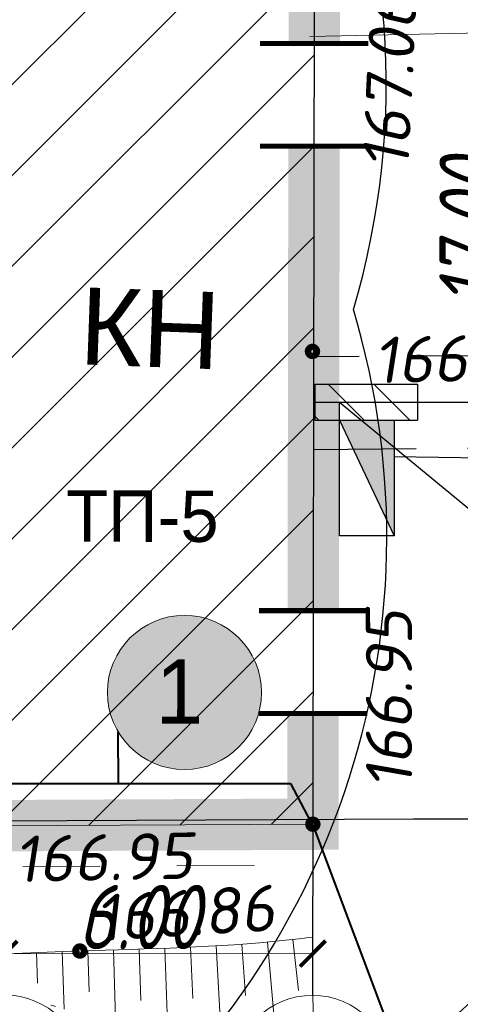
# Model space of a CAD drawing. Header units: millimetres. Extents: x 528565 to 529698, y -48331 to -46821.
# Tile 30 of 53: x 528983 to 528992, y -47344 to -47324. Entities that reach past the tile are written whole.
import ezdxf
from ezdxf import colors
from ezdxf.entities.mleader import LeaderData, LeaderLine
from ezdxf.enums import TextEntityAlignment as Align
from ezdxf.math import Vec2, Vec3

# ---------------------------------------------------------------- set-up
doc = ezdxf.new("R2010")
doc.units = ezdxf.units.MM
for name, pattern in [('LU023', [3, 2, -1]), ('LU024', [3, 1.5, -1.5]), ('LUTT007', [1, 0, -1])]:
    doc.linetypes.add(name, pattern=pattern)
doc.layers.get('Defpoints').update_dxf_attribs({"color": 140})
for name, color, linetype, lineweight in [('!ПОС_траншея', 42, 'Continuous', 40), ('02 План', 7, 'Continuous', 25), ('_ПР_КЛ_10', 10, 'ОПС_W2', 30), ('ELEKTROSET_', 6, 'LU1191', 9), ('OTMETKI', 7, 'Continuous', 13), ('TOPOGRAFIA', 7, 'Continuous', 13), ('ZDANIA', 7, 'Continuous', 15), ('ГП ГП', 10, 'ОПС_W2', 30), ('ГП Размеры', 10, 'ОПС_W2', 30), ('Пожарка', 1, 'Continuous', 40), ('ЭС', 1, 'Continuous', 60)]:
    doc.layers.add(name, color=color, linetype=linetype, lineweight=lineweight)
doc.layers.add('ГП ОСИ', color=7, linetype='Continuous')
doc.layers.add('Проходные каналы', color=7, linetype='Continuous')
doc.styles.add('ESKD1', font='txt', dxfattribs={"width": 1.2, "oblique": 14.99430549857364})
doc.styles.add('GOST 2.304', font='CS_Gost2304.shx', dxfattribs={"oblique": 15})
doc.styles.add('SIMPLEX', font='arial.ttf')
doc.styles.add('SIMPLEX_K', font='txt')
doc.styles.get("Standard").update_dxf_attribs({"font": 'arial.ttf'})
doc.styles.add('Standard_k', font='simplex.shx', dxfattribs={"oblique": 10})
doc.styles.add('Мой', font='isocpeui.ttf', dxfattribs={"width": 0.8, "height": 1.25})
doc.styles.add('ОПС', font='arial.ttf')
doc.styles.add('тип1', font='txt.shx')
doc.linetypes.add('LU1191', pattern='A,1,-2,0.29,[131,ltypeshp01.shx,S=1.3,R=180,X=0.9229999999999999,Y=0.65],0.29,[131,ltypeshp01.shx,S=1.3,R=180,X=1.3,Y=0.65],5,[131,ltypeshp01.shx,S=1.3,R=0,X=-1.3,Y=-0.65],0.58,[131,ltypeshp01.shx,S=1.3,R=0,X=-1.3,Y=-0.65],-2,3', length=14.16)
doc.linetypes.add('LU1193', pattern='A,1,-2,[131,ltypeshp01.shx,S=1.3,R=180,X=1.3,Y=0.65],6,[131,ltypeshp01.shx,S=1.3,R=0,X=-1.3,Y=-0.65],-2,3', length=14)
doc.linetypes.add('MyLine', pattern='A,5,-1,["ЭлС",Standard,S=1,R=0,X=0,Y=-0.5],-4', length=10)
doc.linetypes.add('ОПС_W2', pattern='A,10,-0.5,["W2",ОПС,S=1,R=0,X=0,Y=-0.5],-2.5', length=13)
doc.linetypes.add('пути', pattern='A,3.81,[130,ltypeshp.shx,S=6.35,R=0,X=0,Y=0],3.81', length=7.62)
doc.linetypes.add('связь', pattern='A,2.5,-1.5,["/",тип1,S=-1,R=0,X=0,Y=0.5],-1.5,2.5', length=8)
doc.dimstyles.new('мой', dxfattribs={"dimtxt": 1.25, "dimasz": 0.5, "dimexe": 0.18, "dimexo": 0.0625, "dimgap": 0.09, "dimtad": 1, "dimzin": 0, "dimdsep": 46, "dimtxsty": 'Мой', "dimblk": 'ARCHTICK', "dimcen": 0.09, "dimclrd": 5, "dimclre": 5, "dimclrt": 5, "dimadec": 0, "dimazin": 0, "dimtfac": 1, "dimtofl": 0, "dimtmove": 1, "dimatfit": 3, "dimfxl": 0, "dimtolj": 1, "dimtzin": 0, "dimlwd": 15, "dimlwe": 15, "dimarcsym": 0})

# ---------------------------------------------------------------- blocks, each defined once
blk = doc.blocks.new('*U49')
at = {"lineweight": 30}
h = blk.add_hatch(dxfattribs=at)
h.set_pattern_fill('ANSI31', color=6, scale=4.999999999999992, angle=303.7614104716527, style=0)
h.set_pattern_definition([(348.7614104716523, (-0.277867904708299, 0.4156794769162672), (0.1218093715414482, 0.6130150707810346), [])])
h.paths.add_polyline_path([(0.1945075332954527, -0.2909756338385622), (-1.468210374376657, -1.402447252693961), (-1.85722544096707, -0.8204959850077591), (-0.1945075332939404, 0.2909756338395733)])
at = {"color": 6, "lineweight": 30}
for p, q in [((-0.1945075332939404, 0.2909756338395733), (-1.85722544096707, -0.8204959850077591)), ((0.1945075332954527, -0.2909756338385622), (-0.1945075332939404, 0.2909756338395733)), ((0.1945075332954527, -0.2909756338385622), (-1.468210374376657, -1.402447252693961)), ((-1.468210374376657, -1.402447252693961), (-1.85722544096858, -0.8204959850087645))]:
    blk.add_line(p, q, dxfattribs=at)
blk = doc.blocks.new('Pk_blok')
at = {"color": 0, "linetype": 'Continuous', "lineweight": 13, "const_width": 0.25}
blk.add_lwpolyline([(-0.175, 0, 1), (0.175, 0, 1)], format="xyb", close=True, dxfattribs=at)
blk = doc.blocks.new('OSI_ZDAN')
at = {"layer": '_ПР_КЛ_10', "color": 0, "linetype": 'Continuous', "lineweight": 0}
blk.add_circle((0, 0), 3.2, dxfattribs=at)
at = {"layer": '_ПР_КЛ_10', "color": 0, "linetype": 'Continuous', "lineweight": 0, "style": 'ESKD1', "oblique": 14.99430549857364, "width": 1.2}
blk.add_attdef('NAME', text='', height=2.6, dxfattribs=at).set_placement((-0.3, 0), align=Align.MIDDLE_CENTER)
blk = doc.blocks.new('_ArchTick')
at = {"color": 0, "linetype": 'ByBlock', "const_width": 0.15}
blk.add_lwpolyline([(-0.5, -0.5), (0.5, 0.5)], dxfattribs=at)
blk = doc.blocks.new('*D144')
at = {"layer": 'Defpoints', "color": 0, "linetype": 'ByBlock', "transparency": 16777216}
for p in [(49.91797046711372, 31.16269018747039), (53.70834253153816, 31.15620803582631), (49.88889774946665, 14.16271504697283)]:
    blk.add_point(p, dxfattribs=at)
at = {"layer": 'ГП Размеры', "color": 5, "linetype": 'Continuous', "lineweight": 15, "transparency": 16777216}
for p, q in [((49.98047037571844, 31.16258330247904), (53.88834226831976, 31.15590020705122)), ((53.6792698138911, 14.15623289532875), (53.70834253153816, 31.15620803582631)), ((49.95139765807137, 14.16260816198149), (53.8592695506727, 14.15592506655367))]:
    blk.add_line(p, q, dxfattribs=at)
at = {"layer": 'ГП Размеры', "color": 5, "linetype": 'ByBlock', "lineweight": 15, "transparency": 16777216, "xscale": 0.5, "yscale": 0.5, "zscale": 0.5}
for p, rotation in [((53.70834253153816, 31.15620803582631), 89.90201500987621), ((53.6792698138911, 14.15623289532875), 269.9020150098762)]:
    blk.add_blockref('_ArchTick', p, dxfattribs=dict(at, rotation=rotation))
at = {"layer": 'ГП Размеры', "color": 5, "linetype": 'ByBlock', "lineweight": 0, "transparency": 16777216, "insert": (52.97577285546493, 25.5898498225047), "char_height": 1.25, "attachment_point": 5, "rotation": 89.90201500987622, "style": 'Мой'}
blk.add_mtext('\\A1;17.00', dxfattribs=at)
blk = doc.blocks.new('*D145')
at = {"layer": 'Defpoints', "color": 0, "linetype": 'ByBlock', "transparency": 16777216}
for p in [(43.88608315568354, 12.52204050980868), (49.88610046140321, 12.52702936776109), (49.88691582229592, 11.54640824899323)]:
    blk.add_point(p, dxfattribs=at)
at = {"layer": 'ГП Размеры', "color": 5, "linetype": 'Continuous', "lineweight": 15, "transparency": 16777216}
for p, q in [((43.88613512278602, 12.45954053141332), (43.88704818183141, 11.36141945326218)), ((49.8861524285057, 12.46452938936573), (49.88706548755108, 11.3664083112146)), ((43.88689851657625, 11.54141939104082), (49.88691582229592, 11.54640824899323))]:
    blk.add_line(p, q, dxfattribs=at)
at = {"layer": 'ГП Размеры', "color": 5, "linetype": 'ByBlock', "lineweight": 15, "transparency": 16777216, "xscale": 0.5, "yscale": 0.5, "zscale": 0.5}
for p, rotation in [((43.88689851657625, 11.54141939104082), 180.0476399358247), ((49.88691582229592, 11.54640824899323), 0.04763993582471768)]:
    blk.add_blockref('_ArchTick', p, dxfattribs=dict(at, rotation=rotation))
at = {"layer": 'ГП Размеры', "color": 5, "linetype": 'ByBlock', "lineweight": 0, "transparency": 16777216, "insert": (46.50956069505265, 12.25860031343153), "char_height": 1.25, "attachment_point": 5, "rotation": 0.047639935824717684, "style": 'Мой'}
blk.add_mtext('\\A1;6.00', dxfattribs=at)
blk = doc.blocks.new('_None')
blk = doc.blocks.new('A$C3b05a69d')
at = {"layer": 'Пожарка', "linetype": 'связь'}
for p, q in [((68.20889209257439, -4.591998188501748), (74.9114155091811, -4.591998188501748)), ((74.9114155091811, -4.591998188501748), (75.83593088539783, -6.33638772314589))]:
    blk.add_line(p, q, dxfattribs=at)
for points in [[(57.81739222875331, 8.263056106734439), (57.81739222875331, -4.591998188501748), (68.20889209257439, -4.591998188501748), (68.20588076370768, -2.579475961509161)], [(75.83593088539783, -6.336387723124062), (91.54312641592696, -48.20984996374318)]]:
    blk.add_lwpolyline(points, dxfattribs=at)
blk = doc.blocks.new('A$C7B8D562C')
at = {"layer": '_ПР_КЛ_10', "linetype": 'ByBlock', "lineweight": 0, "true_color": 0xffffff}
h = blk.add_hatch(color=7, dxfattribs=at)
h.dxf.hatch_style = 1
edge = h.paths.add_edge_path()
edge.add_arc((47.38991786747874, 16.63057689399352), 1.5, 0, 360)
at = {"layer": 'ГП ГП', "linetype": 'ByBlock', "lineweight": 20}
h = blk.add_hatch(dxfattribs=at)
h.set_pattern_fill('ANSI31', color=5, scale=10)
h.set_pattern_definition([(45, (-213706.5664850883, -189752.2721267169), (-0.8838834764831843, 0.8838834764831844), [])])
h.paths.add_polyline_path([(49.89242057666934, 16.22265232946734), (49.9180273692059, 31.19596311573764), (43.91789522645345, 31.123824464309), (43.88867470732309, 14.03742390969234), (49.88873252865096, 14.06610387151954)])
at = {"layer": '_ПР_КЛ_10', "color": 0, "linetype": 'ByBlock', "lineweight": 0, "const_width": 0.1, "flags": 128}
for points in [[(48.85930167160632, 29.2642776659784), (50.97014607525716, 29.2642776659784)], [(48.85930167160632, 27.2642776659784), (50.97014607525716, 27.2642776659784)], [(48.83699837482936, 18.22265232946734), (50.94784277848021, 18.22265232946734)], [(48.83699837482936, 16.22265232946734), (50.94784277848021, 16.22265232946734)]]:
    blk.add_lwpolyline(points, dxfattribs=at)
at = {"layer": 'ELEKTROSET_', "linetype": 'LU1193'}
blk.add_line((49.82709997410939, 29.40295930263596), (62.79676341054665, 29.66863114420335), dxfattribs=at)
at = {"layer": 'ELEKTROSET_', "flags": 128}
blk.add_lwpolyline([(8.016607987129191, 7.126805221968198), (42.80251183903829, 6.85531070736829, 0.3597034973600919), (57.24494816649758, 17.96508080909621), (57.28804194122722, 28.74507824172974), (56.53590461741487, 61.27555187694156), (56.68571543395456, 111.9720983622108), (56.58426590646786, 152.7959929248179), (56.30012339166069, 156.1553225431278), (73.83854515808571, 156.5145812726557)], format="xyb", dxfattribs=at)
at = {"layer": 'TOPOGRAFIA'}
for p, q in [((48.00567985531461, 11.69734282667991), (48.09323661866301, 10.18521418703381)), ((48.50462220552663, 11.72984856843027), (48.57904529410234, 10.73261204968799)), ((49.00295184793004, 11.77065788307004), (49.13834860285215, 10.28924910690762)), ((49.50036574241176, 11.82139857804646), (49.61171545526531, 10.82760749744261)), ((44.50820204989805, 11.56578719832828), (44.53119672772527, 10.97420905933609)), ((45.00785062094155, 11.58465389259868), (45.04820548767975, 10.46718978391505)), ((45.50756275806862, 11.60175329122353), (45.534306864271, 10.80340100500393)), ((46.00732229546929, 11.61741698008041), (46.0486788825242, 10.27840153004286)), ((46.50707907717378, 11.63317008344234), (46.54140257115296, 10.63374956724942)), ((47.00677768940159, 11.65064892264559), (47.06177075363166, 10.195874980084)), ((47.50634645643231, 11.67149212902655), (47.55413981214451, 10.67262513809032))]:
    blk.add_line(p, q, dxfattribs=at)
at = {"layer": 'TOPOGRAFIA', "linetype": 'LU024', "flags": 128}
blk.add_lwpolyline([(43.70379876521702, 32.0065994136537), (42.87756787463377, 32.00801240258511), (42.84545856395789, 13.23242046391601), (49.89098385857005, 13.26609770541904)], dxfattribs=at)
at = {"layer": 'TOPOGRAFIA', "linetype": 'Continuous', "flags": 128}
blk.add_lwpolyline([(49.9180273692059, 31.19596311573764), (43.67620635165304, 31.20663764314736), (43.64684223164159, 14.03626796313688), (49.88873252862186, 14.06610387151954)], close=True, dxfattribs=at)
at = {"layer": 'TOPOGRAFIA', "color": 0, "linetype": 'Continuous', "const_width": 1, "flags": 128}
blk.add_lwpolyline([(49.89584090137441, 18.22265232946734), (49.91130354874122, 27.2642776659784)], dxfattribs=at)
at = {"layer": 'TOPOGRAFIA'}
blk.add_lwpolyline([(49.90161686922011, 0.4420751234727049), (49.89039307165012, 13.9786207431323)], dxfattribs=at)
at = {"layer": 'TOPOGRAFIA', "linetype": 'Continuous'}
blk.add_open_spline([(49.89214238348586, 11.86885000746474), (49.7140646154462, 11.84589465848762), (48.21002975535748, 11.66722696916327), (45.83752127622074, 11.62692633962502), (43.65360312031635, 11.53087609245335), (42.80445216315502, 11.49352983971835)], degree=3, knots=[2.604102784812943, 2.604102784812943, 2.604102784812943, 2.604102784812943, 3.14323046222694, 7.152774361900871, 9.703562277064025, 9.703562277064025, 9.703562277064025, 9.703562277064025], dxfattribs=at)
at = {"layer": 'TOPOGRAFIA', "linetype": 'LUTT007', "lineweight": 20}
blk.add_open_spline([(42.80445216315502, 11.49352983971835), (43.46886602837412, 11.12105218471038), (44.71644864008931, 10.42164377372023), (47.14159475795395, 10.13291798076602), (48.93506943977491, 10.16024492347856), (49.89329758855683, 10.47560623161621)], degree=3, knots=[0, 0, 0, 0, 2.25557942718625, 4.235344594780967, 7.307954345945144, 7.307954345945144, 7.307954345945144, 7.307954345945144], dxfattribs=at)
at = {"layer": 'ZDANIA'}
blk.add_line((49.9180273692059, 31.19596311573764), (49.88866324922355, 14.02559343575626), dxfattribs=at)
at = {"layer": 'ГП ГП', "color": 0, "linetype": 'Continuous', "const_width": 1, "flags": 128}
blk.add_lwpolyline([(49.91472387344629, 29.2642776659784), (49.9180273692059, 31.19596311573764), (40.12621154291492, 31.21270871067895), (40.0968080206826, 14.01929898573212), (49.88873252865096, 14.06610387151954), (49.89242057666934, 16.22265232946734)], dxfattribs=at)
at = {"layer": 'ГП ГП', "color": 0, "linetype": 'ByBlock', "lineweight": 0}
blk.add_circle((47.38991786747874, 16.63057689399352), 1.5, dxfattribs=at)
at = {"layer": 'ГП ОСИ', "color": 5, "linetype": 'Continuous', "lineweight": 30, "ltscale": 0.4807692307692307}
for p, q in [((49.91935679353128, 31.97333042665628), (49.88303399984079, 10.73394726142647)), ((39.19705524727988, 14.11160860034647), (54.78486000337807, 14.18611748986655))]:
    blk.add_line(p, q, dxfattribs=at)
at = {"layer": 'Проходные каналы', "linetype": 'LU023', "flags": 128}
for points in [[(62.79293635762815, 23.23253852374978), (49.89939674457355, 23.16684938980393)], [(49.901210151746, 21.36226671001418), (62.8364086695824, 21.47277270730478)]]:
    blk.add_lwpolyline(points, dxfattribs=at)
at = {"layer": 'OTMETKI', "linetype": 'Continuous', "xscale": 0.50000486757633, "yscale": 0.50000486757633, "zscale": 0.50000486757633, "rotation": 1.173488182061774}
for p in [(49.881107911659, 23.26996972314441), (49.88860107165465, 14.06610324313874), (45.35317855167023, 11.59667764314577)]:
    blk.add_blockref('Pk_blok', p, dxfattribs=at)
at = {"layer": 'ГП ОСИ', "color": 5, "linetype": 'ByBlock', "lineweight": 0, "xscale": 0.4807692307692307, "yscale": 0.4807692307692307, "zscale": 0.4807692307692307}
blk.add_blockref('OSI_ZDAN', (43.88041175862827, 9.205748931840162), dxfattribs=at).add_auto_attribs({'NAME': 'Б'})
at = {"layer": 'ГП ОСИ', "color": 5, "linetype": 'Continuous', "lineweight": 30, "ltscale": 0.4807692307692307, "xscale": 0.4807692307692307, "yscale": 0.4807692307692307, "zscale": 0.4807692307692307}
blk.add_blockref('OSI_ZDAN', (49.8804029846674, 9.195487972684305), dxfattribs=at).add_auto_attribs({'NAME': 'А'})
at = {"layer": 'OTMETKI', "style": 'Standard_k', "oblique": 10}
for s, rotation, p in [('167.06', 87.24447513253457, (50.85227596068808, 26.84624051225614)), ('166.95', 1.173488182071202, (51.06473550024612, 23.54849753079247)), ('166.95', 90.07087754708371, (50.92220470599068, 14.75692004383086)), ('166.95', 1.173488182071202, (44.06764225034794, 13.8352834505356)), ('166.86', 3.385578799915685, (45.63343119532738, 12.68513207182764))]:
    blk.add_text(s, height=0.9000087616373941, rotation=rotation, dxfattribs=at).set_placement(p, align=Align.TOP_LEFT)
at = {"layer": 'ZDANIA', "lineweight": 13, "style": 'SIMPLEX'}
blk.add_text('КН', height=1.50001460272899, rotation=357.9114547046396, dxfattribs=at).set_placement((46.72055973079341, 23.71990838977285), align=Align.MIDDLE)
at = {"layer": 'ZDANIA', "lineweight": 13, "style": 'SIMPLEX_K'}
blk.add_text('ТП-5', height=1.00000973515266, rotation=359.914187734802, dxfattribs=at).set_placement((46.57122483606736, 20.06268712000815), align=Align.MIDDLE_CENTER)
at = {"layer": 'ГП ГП', "color": 0, "lineweight": 13, "style": 'SIMPLEX_K'}
blk.add_text('1', height=1.25, rotation=359.914187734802, dxfattribs=at).set_placement((47.29240075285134, 16.64940863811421), align=Align.MIDDLE_CENTER)
at = {"layer": 'ГП Размеры', "linetype": 'ByBlock', "lineweight": 0}
for base, p1, p2, angle, picture, middle in [((53.70834253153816, 31.15620803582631), (49.88889774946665, 14.16271504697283), (49.91797046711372, 31.16269018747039), 89.90201500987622, '*D144', (53.6988210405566, 25.58861329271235)), ((49.88691582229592, 11.54640824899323), (43.88608315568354, 12.52204050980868), (49.8861004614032, 12.52702936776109), 0.0476399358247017, '*D145', (46.51015519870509, 11.54360056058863))]:
    dim = blk.add_linear_dim(base=base, p1=p1, p2=p2, angle=angle, dimstyle='мой', dxfattribs=at)
    dim.commit()
    dim.dimension.update_dxf_attribs({"geometry": picture, "text_midpoint": middle, "dimtype": 161})

msp = doc.modelspace()

# ---------------------------------------------------------------- hatches: boundary and pattern name
at = {"true_color": 0xf26722}
h = msp.add_hatch(color=30, dxfattribs=at)
h.dxf.hatch_style = 1
h.paths.add_polyline_path([(528990.1911214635, -47332.74686129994), (528989.6302982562, -47332.75165243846), (528990.283567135, -47334.12797700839, 0.02247183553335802)])
h.paths.add_polyline_path([(528990.4313805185, -47332.74480875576), (528990.1911214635, -47332.74686129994, -0.02247183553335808), (528990.283567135, -47334.12797700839), (528990.4313805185, -47334.43939424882)])
h.paths.add_polyline_path([(528990.4313805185, -47332.19009687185), (528990.1183343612, -47332.19009687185, -0.009111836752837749), (528990.1911214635, -47332.74686129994), (528990.4313805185, -47332.74480875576)])
h.paths.add_polyline_path([(528990.1183343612, -47332.19009687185), (528989.3637573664, -47332.19009687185), (528989.6302982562, -47332.75165243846), (528990.1911214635, -47332.74686129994, 0.009111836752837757)])

# ---------------------------------------------------------------- linework, layer by layer
at = {"layer": '!ПОС_траншея', "color": 3, "linetype": 'пути', "lineweight": 25, "ltscale": 0.08}
for centre, radius, start, end in [((528974.8628695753, -47325.65001612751), 15.41199372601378, 343.4611512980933, 65.2495124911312), ((528974.8801401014, -47334.46536130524), 15.40712148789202, 163.5059948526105, 16.70266130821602)]:
    msp.add_arc(centre, radius, start, end, dxfattribs=at)
at = {"color": 30, "linetype": 'MyLine', "lineweight": 30, "ltscale": 0.7, "true_color": 0xf26722}
for p, q in [((528989.3637573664, -47332.19009687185), (528989.3637573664, -47331.84175664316)), ((528995.9826238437, -47332.98424005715, -0.03965544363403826), (528990.4313807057, -47332.90332259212))]:
    msp.add_line(p, q, dxfattribs=at)
at = {"color": 30, "true_color": 0xf26722}
msp.add_line((528989.3637573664, -47332.19009687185), (528990.4313805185, -47334.43939424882), dxfattribs=at)
msp.add_lwpolyline([(528989.3637573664, -47332.19009687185), (528990.4313805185, -47332.19009687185), (528990.4313805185, -47334.43939424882), (528989.3637573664, -47334.43939424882)], close=True, dxfattribs=at)
at = {"layer": '_ПР_КЛ_10', "linetype": 'ByBlock'}
msp.add_lwpolyline([(528988.8623735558, -47331.84175664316), (528998.8720893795, -47331.84175664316), (528998.8720893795, -47209.86688727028), (529012.7904930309, -47209.87556323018)], dxfattribs=at)

# ---------------------------------------------------------------- block references
at = {"layer": '02 План'}
msp.add_blockref('A$C7B8D562C', (528938.9595960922, -47354.12049295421), dxfattribs=at)
at = {"layer": 'ЭС', "color": 5, "rotation": 146.238589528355}
msp.add_blockref('*U49', (528988.8864472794, -47331.84009687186), dxfattribs=at)

# ---------------------------------------------------------------- next in the draw order: leaders
at = {"color": 30, "true_color": 0xf26722}
ml = msp.add_multileader_mtext('Standard', dxfattribs=at)
ml.set_content('точка подключения временного электроснабжения', color=(242, 103, 34), style='GOST 2.304')
ml.set_leader_properties()
ml.set_arrow_properties(name='NONE')
ml.build(insert=Vec2(0, 0))
ml.multileader.update_dxf_attribs({"text_left_attachment_type": 6, "text_right_attachment_type": 6})
ctx = ml.context
ctx.base_point, ctx.char_height, ctx.plane_origin = Vec3(528996.6191732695, -47337.7123597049), 1.25, Vec3(528989.3637573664, -47331.84175664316)
ctx.left_attachment, ctx.right_attachment = 6, 6
notes = []
notes.append((ctx, [(0, (1, 1, 0), (528996.496250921, -47337.7123597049), (1, 0), 0.1229223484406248, [(0, [(528989.3637573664, -47331.84175664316)], 0, [])])]))
ctx.mtext.insert, ctx.mtext.width, ctx.mtext.flow_direction = Vec3(528998.6191732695, -47336.1498597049), 24.39251716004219, 5
ctx.mtext.has_bg_fill, ctx.mtext.bg_color, ctx.mtext.bg_scale_factor, ctx.mtext.bg_transparency, ctx.mtext.use_window_bg_color = 1, -1073741824, 1.5, 0, 1
for ctx, leaders in notes:
    for number, flags, end, landing, length, lines in leaders:
        leader = LeaderData()
        leader.index, (leader.has_last_leader_line, leader.has_dogleg_vector, leader.attachment_direction) = number, flags
        leader.last_leader_point, leader.dogleg_vector, leader.dogleg_length = Vec3(end), Vec3(landing), length
        for number, points, colour, breaks in lines:
            line = LeaderLine()
            line.index, line.vertices, line.color, line.breaks = number, Vec3.list(points), colors.encode_raw_color(colour), breaks
            leader.lines.append(line)
        ctx.leaders.append(leader)

# ---------------------------------------------------------------- next in the draw order: block references
at = {"color": 1, "xscale": 0.5, "yscale": 0.5, "zscale": 0.5}
msp.add_blockref('A$C3b05a69d', (528950.9585734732, -47336.96897956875), dxfattribs=at)

doc.saveas('drawing.dxf')
